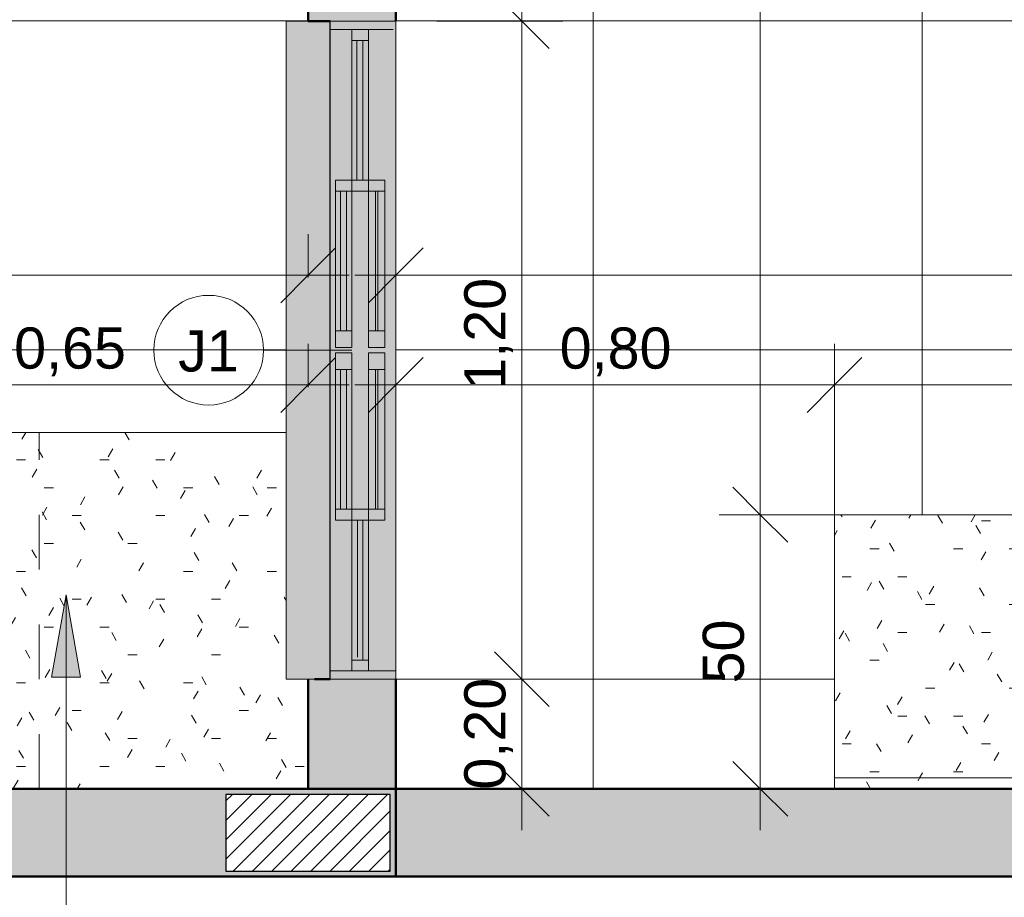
# Model space of a CAD drawing. Header units: metres. Extents: x -10.5 to 2.8, y -19.6 to -9.5.
# Tile 9 of 39: x -6.7 to -4.9, y -18.3 to -16.7. Entities that reach past the tile are written whole.
import ezdxf

# ---------------------------------------------------------------- set-up
doc = ezdxf.new("R2010")
doc.units = ezdxf.units.M
doc.linetypes.add('Projeção', pattern=[0.003969, 0.002381, -0.001587])
for name, color, linetype, lineweight in [('A-ANNO-DIMS', 7, 'Continuous', 9), ('A-ANNO-DIMS-50', 7, 'Continuous', 9), ('A-DETL-GENF', 7, 'Continuous', 5), ('A-FLOR-OVHD', 7, 'Projeção', 5), ('A-FLOR-PATT', 7, 'Continuous', 5), ('A-GLAZ', 7, 'Continuous', 5), ('A-GLAZ-IDEN', 7, 'Continuous', 9), ('A-WALL-PATT', 7, 'Continuous', 5), ('G-ANNO-TEXT', 7, 'Continuous', 9), ('I-WALL', 7, 'Continuous', 5), ('Q-CASE', 7, 'Continuous', 5)]:
    doc.layers.add(name, color=color, linetype=linetype, lineweight=lineweight)
doc.layers.add('A-DETL', color=7, linetype='Continuous', lineweight=5, true_color=0x00a600)
doc.styles.add('Arial_1', font='arial.ttf', dxfattribs={"height": 0.075})
doc.dimstyles.new('Com_linha__ref__contínua__-_Cor_Vermelha_Arial_1_5mm', dxfattribs={"dimscale": 0.3048, "dimtxt": 0.076519, "dimasz": 0.328084, "dimexe": 0.246063, "dimexo": 0.246063, "dimgap": 0.024606, "dimtad": 1, "dimrnd": 0.01, "dimzin": 0, "dimdsep": 46, "dimtxsty": 'Arial_1', "dimblk1": 'OBLIQUE', "dimblk2": 'OBLIQUE', "dimsah": 1, "dimcen": 0.09, "dimdle": 0.246063, "dimazin": 0, "dimtfac": 1, "dimtdec": 4, "dimtix": 1, "dimtmove": 0, "dimatfit": 3, "dimfxl": 1, "dimtvp": 1, "dimtolj": 1, "dimtzin": 0, "dimarcsym": 2})
doc.dimstyles.new('Com_linha__ref__contínua__-_Cor_Vermelha_Arial_1_5mm_1', dxfattribs={"dimscale": 0.3048, "dimtxt": 0.076519, "dimasz": 0.328084, "dimexe": 0.246063, "dimexo": 0.246063, "dimgap": 0.024606, "dimtad": 1, "dimrnd": 0.01, "dimzin": 0, "dimdsep": 46, "dimtxsty": 'Arial_1', "dimblk1": 'OBLIQUE', "dimblk2": 'OBLIQUE', "dimsah": 1, "dimcen": 0.09, "dimdle": 0.246063, "dimazin": 0, "dimtfac": 1, "dimtdec": 4, "dimtix": 1, "dimtmove": 2, "dimatfit": 3, "dimfxl": 1, "dimtvp": 1, "dimtolj": 1, "dimtzin": 0, "dimarcsym": 2})
doc.dimstyles.new('Com_linha__ref__contínua__-_Cor_Vermelha_Arial_1_5mm_2', dxfattribs={"dimscale": 0.3048, "dimtxt": 0.076519, "dimasz": 0.328084, "dimexe": 0.246063, "dimexo": 0.246063, "dimgap": 0.024606, "dimtad": 1, "dimdec": 1, "dimlfac": 100, "dimrnd": 0.1, "dimdsep": 46, "dimtxsty": 'Arial_1', "dimblk1": 'OBLIQUE', "dimblk2": 'OBLIQUE', "dimsah": 1, "dimcen": 0.09, "dimdle": 0.246063, "dimazin": 0, "dimtfac": 1, "dimtdec": 4, "dimtix": 1, "dimtmove": 0, "dimatfit": 3, "dimfxl": 1, "dimtvp": 1, "dimtolj": 1, "dimtzin": 0, "dimarcsym": 2})
pattern_1 = [(180, (-5.214, -18.075), (-0.2032, -0.0508), [0.01676, -0.13564, 0.01676, -0.13564, -0.8128]), (180, (-5.214, -18.075), (-0.2032, -0.0508), [-0.3048, 0.01676, -0.28804, 0.01676, -0.13564, -0.3556]), (180, (-5.214, -18.075), (-0.2032, -0.0508), [-0.762, 0.01676, -0.08484, 0.01676, -0.23724]), (300, (-5.29, -18.1), (0.14559409, -0.15057636), [0.01676, -0.13564, 0.01676, -0.13564, -0.8128]), (300, (-5.29, -18.1), (0.14559409, -0.15057636), [-0.3048, 0.01676, -0.28804, 0.01676, -0.13564, -0.3556]), (300, (-5.29, -18.1), (0.14559409, -0.15057636), [-0.762, 0.01676, -0.08484, 0.01676, -0.23724]), (60, (-5.316, -18.202), (0.05760591, 0.20137636), [0.01676, -0.13564, 0.01676, -0.13564, -0.8128]), (60, (-5.316, -18.202), (0.05760591, 0.20137636), [-0.3048, 0.01676, -0.28804, 0.01676, -0.13564, -0.3556]), (60, (-5.316, -18.202), (0.05760591, 0.20137636), [-0.762, 0.01676, -0.08484, 0.01676, -0.23724])]

# ---------------------------------------------------------------- blocks, each defined once
blk = doc.blocks.new('TAMPO DO ABRIGO GLP EM GRANITO CINZA ANDORINHA - TAMPO DO ABRIGO GLP EM GRANITO CINZA ANDORINHA-1861549-NIVEL TERREO')
at = {"layer": 'Q-CASE', "true_color": 0xa7a7a7}
h = blk.add_hatch(dxfattribs=at)
h.set_pattern_fill('FP_4', color=253, style=0, pattern_type=2)
h.set_pattern_definition([(0, (0, 0), (0.2032, 0.0508), [0.01676, -0.13564, 0.01676, -0.13564, -0.8128]), (0, (0, 0), (0.2032, 0.0508), [-0.3048, 0.01676, -0.28804, 0.01676, -0.13564, -0.3556]), (0, (0, 0), (0.2032, 0.0508), [-0.762, 0.01676, -0.08484, 0.01676, -0.23724]), (120, (0.0762, 0.0254), (-0.14559409, 0.15057636), [0.01676, -0.13564, 0.01676, -0.13564, -0.8128]), (120, (0.0762, 0.0254), (-0.14559409, 0.15057636), [-0.3048, 0.01676, -0.28804, 0.01676, -0.13564, -0.3556]), (120, (0.0762, 0.0254), (-0.14559409, 0.15057636), [-0.762, 0.01676, -0.08484, 0.01676, -0.23724]), (240, (0.1016, 0.127), (-0.05760591, -0.20137636), [0.01676, -0.13564, 0.01676, -0.13564, -0.8128]), (240, (0.1016, 0.127), (-0.05760591, -0.20137636), [-0.3048, 0.01676, -0.28804, 0.01676, -0.13564, -0.3556]), (240, (0.1016, 0.127), (-0.05760591, -0.20137636), [-0.762, 0.01676, -0.08484, 0.01676, -0.23724])])
h.paths.add_polyline_path([(-6.1736, -18.075), (-6.1736, -17.875), (-6.2136, -17.875), (-6.2136, -17.425), (-6.8237, -17.425), (-6.8237, -18.075), (-6.3557, -18.075)])
at = {"layer": 'Q-CASE'}
blk.add_line((-6.2136, -17.425), (-6.8237, -17.425), dxfattribs=at)
blk = doc.blocks.new('Tampo de Bancada com Cuba - Granilite 50cm-2469722-NIVEL TERREO')
at = {"layer": 'Q-CASE', "true_color": 0xa7a7a7}
h = blk.add_hatch(dxfattribs=at)
h.set_pattern_fill('FP_5', color=253, style=0, pattern_type=2)
h.set_pattern_definition(pattern_1)
h.paths.add_polyline_path([(-0.9476, 0), (-1.2005, 0), (-1.2005, -0.02), (-0.0005, -0.02), (-0.0005, 0), (-0.8256, 0)])
h = blk.add_hatch(dxfattribs=at)
h.set_pattern_fill('FP_5', color=253, style=0, pattern_type=2)
h.set_pattern_definition(pattern_1)
h.paths.add_polyline_path([(-0.6099, -0.02), (-1.2005, -0.02), (-1.2005, -0.5), (-0.0005, -0.5), (-0.0005, -0.02), (-0.6037, -0.02)])
h.paths.add_polyline_path([(-0.5972, -0.0302), (-0.5901, -0.0323), (-0.5854, -0.035), (-0.5808, -0.0396), (-0.5775, -0.0451), (-0.5757, -0.0513), (-0.5756, -0.0577), (-0.5771, -0.064), (-0.5802, -0.0697), (-0.5847, -0.0744), (-0.5901, -0.0778), (-0.5901, -0.12), (-0.4113, -0.12), (-0.3981, -0.1217), (-0.3859, -0.1268), (-0.3753, -0.1349), (-0.3673, -0.1454), (-0.3622, -0.1577), (-0.3605, -0.1708), (-0.3605, -0.3792), (-0.3622, -0.3923), (-0.3673, -0.4046), (-0.3753, -0.4151), (-0.3859, -0.4232), (-0.3981, -0.4283), (-0.4113, -0.43), (-0.7909, -0.4298), (-0.8028, -0.4283), (-0.8151, -0.4232), (-0.8256, -0.4151), (-0.8337, -0.4046), (-0.8388, -0.3917), (-0.8405, -0.3792), (-0.8405, -0.1708), (-0.8387, -0.1577), (-0.8337, -0.1454), (-0.8256, -0.1349), (-0.8151, -0.1268), (-0.8028, -0.1217), (-0.7897, -0.12), (-0.6108, -0.12), (-0.6108, -0.0778), (-0.6163, -0.0744), (-0.6207, -0.0697), (-0.6238, -0.064), (-0.6253, -0.0577), (-0.6252, -0.0513), (-0.6234, -0.0451), (-0.6201, -0.0396), (-0.6155, -0.035), (-0.6099, -0.0319), (-0.6037, -0.0302)])
h = blk.add_hatch(dxfattribs=at)
h.set_pattern_fill('FP_5', color=253, style=0, pattern_type=2)
h.set_pattern_definition(pattern_1)
h.paths.add_polyline_path([(-0.8069, -0.1234), (-0.8091, -0.1239), (-0.8091, -0.1243), (-0.808, -0.1239)])
h.paths.add_polyline_path([(-0.8354, -0.1495), (-0.8366, -0.1514), (-0.8361, -0.1514), (-0.8359, -0.1508)])
h.paths.add_polyline_path([(-0.837, -0.3965), (-0.8366, -0.3986), (-0.8361, -0.3986), (-0.8366, -0.3975)])
h.paths.add_polyline_path([(-0.811, -0.4249), (-0.808, -0.4264), (-0.8091, -0.4257)])
h = blk.add_hatch(dxfattribs=at)
h.set_pattern_fill('FP_5', color=253, style=0, pattern_type=2)
h.set_pattern_definition(pattern_1)
h.paths.add_polyline_path([(-0.5877, -0.1725), (-0.5909, -0.1751), (-0.5947, -0.1768), (-0.594, -0.1767), (-0.5906, -0.175), (-0.5877, -0.1725)])
h.paths.add_polyline_path([(-0.6132, -0.1725), (-0.6132, -0.1725), (-0.6102, -0.1751), (-0.6063, -0.1769), (-0.6066, -0.1767), (-0.6102, -0.175), (-0.6132, -0.1725)])
at = {"layer": 'Q-CASE'}
for p, q in [((-1.2005, -0.02), (-1.2005, 0)), ((-0.0005, 0), (-0.0005, -0.02)), ((-1.2005, -0.02), (-1.2005, -0.5)), ((-1.2005, -0.02), (-0.0005, -0.02)), ((-0.0005, -0.5), (-0.0005, -0.02)), ((-1.2005, -0.5), (-0.0005, -0.5))]:
    blk.add_line(p, q, dxfattribs=at)
for centre, start, end in [((-0.7897, -0.1708), 109.9712, 115.0288), ((-0.4113, -0.1708), 64.9712, 70.0288), ((-0.7897, -0.1708), 154.9712, 160.0288), ((-0.4113, -0.1708), 19.9712, 25.0288), ((-0.7897, -0.3792), 199.9712, 205.0288), ((-0.4113, -0.3792), 334.9712, 340.0288), ((-0.7897, -0.3792), 244.9712, 250.0288), ((-0.4113, -0.3792), 289.9712, 295.0288)]:
    blk.add_arc(centre, 0.0508, start, end, dxfattribs=at)
blk = doc.blocks.new('JANELA DE CORRE_VEL TERREO2')
at = {"layer": 'A-GLAZ', "true_color": 0xfffffe}
h = blk.add_hatch(color=7, dxfattribs=at)
h.paths.add_polyline_path([(0.6, -0.04), (0.6, 0.08), (-0.6, 0.08), (-0.6, -0.04), (0.5288, -0.04)])
h.paths.add_polyline_path([(0.31, 0.03), (0.005, 0.03), (0.005, 0.06), (0.31, 0.06), (0.31, 0.0513)])
h.paths.add_polyline_path([(-0.005, 0.0513), (-0.005, 0.03), (-0.31, 0.03), (-0.31, 0.06), (-0.005, 0.06)])
at = {"layer": 'A-GLAZ', "lineweight": 15}
for p, q in [((-0.6, -0.04), (-0.6, 0.08)), ((-0.585, -0.04), (-0.585, 0.075)), ((0.585, -0.04), (0.585, 0.08)), ((0.6, -0.04), (0.6, 0.08)), ((-0.31, 0.03), (-0.585, 0.03)), ((-0.565, 0), (-0.565, 0.03)), ((-0.31, 0.02), (-0.565, 0.02)), ((-0.31, 0), (-0.31, 0.03)), ((-0.29, 0), (-0.29, 0.03)), ((0.29, 0.03), (0.29, 0)), ((0.31, 0), (0.31, 0.03)), ((0.585, 0.03), (0.31, 0.03)), ((0.31, 0.02), (0.565, 0.02)), ((0.565, 0), (0.565, 0.03)), ((-0.585, 0), (-0.31, 0)), ((-0.565, 0.009), (-0.31, 0.009)), ((-0.005, 0), (-0.31, 0)), ((-0.31, 0), (-0.31, -0.03)), ((-0.29, -0.03), (-0.29, 0)), ((0.31, 0), (0.005, 0)), ((0.005, 0), (0.005, -0.03)), ((0.035, -0.03), (0.035, 0)), ((0.29, -0.03), (0.29, 0)), ((0.56, 0.01), (0.31, 0.01)), ((0.31, 0), (0.585, 0)), ((0.31, -0.03), (0.31, 0)), ((-0.035, -0.01), (-0.29, -0.01)), ((-0.035, -0.03), (-0.035, 0)), ((-0.005, -0.03), (-0.005, 0)), ((0.29, -0.01), (0.035, -0.01)), ((-0.31, -0.03), (-0.005, -0.03)), ((-0.29, -0.021), (-0.035, -0.021)), ((0.005, -0.03), (0.31, -0.03)), ((0.035, -0.021), (0.29, -0.021))]:
    blk.add_line(p, q, dxfattribs=at)
at = {"layer": 'A-GLAZ'}
for p, q in [((-0.6, 0.08), (0.6, 0.08)), ((-0.6, -0.04), (-0.6, 0.08)), ((0.6, 0.08), (0.6, -0.04))]:
    blk.add_line(p, q, dxfattribs=at)
blk = doc.blocks.new('TAG - Janela - Janela-2098303-NIVEL TERREO')
at = {"layer": 'A-GLAZ-IDEN'}
blk.add_circle((0, 0), 0.002, dxfattribs=at)
blk = doc.blocks.new('DIMBLOCK3-NIVEL TERREO')
at = {"layer": 'A-ANNO-DIMS-50', "color": 242, "true_color": 0xbd2b2e, "transparency": 16777216}
for p, q in [((-6.8237, -17.3384), (-6.8237, -17.2634)), ((-6.1736, -17.3384), (-6.1736, -17.2634)), ((-6.8237, -17.3384), (-6.7737, -17.2884)), ((-6.1736, -17.3384), (-6.1236, -17.2884)), ((-6.8237, -17.3384), (-6.8737, -17.3884)), ((-6.8237, -17.3384), (-6.0986, -17.3384)), ((-6.8237, -17.3384), (-6.8237, -17.4953)), ((-6.1736, -17.3384), (-6.2236, -17.3884)), ((-6.1736, -17.3384), (-6.1736, -17.3427))]:
    blk.add_line(p, q, dxfattribs=at)
at = {"layer": 'A-ANNO-DIMS-50', "color": 0, "transparency": 16777216, "insert": (-6.7096, -17.2336), "char_height": 0.075, "width": 0.242979, "attachment_point": 1, "line_spacing_factor": 0.941778, "style": 'Arial_1'}
blk.add_mtext('0,65', dxfattribs=at)
blk = doc.blocks.new('_Oblique')
at = {"color": 0, "linetype": 'ByBlock', "lineweight": -2}
blk.add_line((-0.5, -0.5), (0.5, 0.5), dxfattribs=at)
blk = doc.blocks.new('DIMBLOCK4-NIVEL TERREO')
at = {"layer": 'A-ANNO-DIMS-50', "color": 242, "true_color": 0xbd2b2e, "transparency": 16777216}
for p, q in [((-5.2136, -17.3384), (-5.2136, -17.2634)), ((-4.0136, -17.3384), (-4.0136, -17.2634)), ((-5.2136, -17.3384), (-5.1636, -17.2884)), ((-4.0136, -17.3384), (-3.9636, -17.2884)), ((-5.2886, -17.3384), (-4.0136, -17.3384)), ((-5.2136, -17.3384), (-5.2636, -17.3884)), ((-5.2136, -17.3384), (-5.2136, -17.6843)), ((-4.0136, -17.3384), (-4.0636, -17.3884)), ((-4.0136, -17.3384), (-4.0136, -17.6843))]:
    blk.add_line(p, q, dxfattribs=at)
at = {"layer": 'A-ANNO-DIMS-50', "color": 0, "transparency": 16777216, "insert": (-4.7148, -17.2336), "char_height": 0.075, "width": 0.242979, "attachment_point": 1, "line_spacing_factor": 0.941778, "style": 'Arial_1'}
blk.add_mtext('1,20', dxfattribs=at)
blk = doc.blocks.new('DIMBLOCK19-NIVEL TERREO')
at = {"layer": 'A-ANNO-DIMS-50', "color": 242, "true_color": 0xbd2b2e, "transparency": 16777216}
for p, q in [((-5.7839, -16.425), (-5.8339, -16.375)), ((-5.7839, -16.425), (-6.0161, -16.425)), ((-5.7839, -16.425), (-5.7839, -16.675)), ((-5.7839, -16.425), (-5.7339, -16.475)), ((-5.7839, -16.425), (-5.7089, -16.425)), ((-5.7839, -16.675), (-5.8339, -16.625)), ((-5.7839, -16.675), (-5.9386, -16.675)), ((-5.7839, -16.675), (-5.7339, -16.725)), ((-5.7839, -16.675), (-5.7089, -16.675))]:
    blk.add_line(p, q, dxfattribs=at)
at = {"layer": 'A-ANNO-DIMS-50', "color": 0, "transparency": 16777216, "insert": (-5.8888, -16.6513), "char_height": 0.075, "width": 0.242979, "attachment_point": 1, "rotation": 90, "line_spacing_factor": 0.941778, "style": 'Arial_1'}
blk.add_mtext('0,25', dxfattribs=at)
blk = doc.blocks.new('DIMBLOCK20-NIVEL TERREO')
at = {"layer": 'A-ANNO-DIMS-50', "color": 242, "true_color": 0xbd2b2e, "transparency": 16777216}
for p, q in [((-5.7839, -16.675), (-5.8339, -16.625)), ((-5.7839, -16.675), (-5.9386, -16.675)), ((-5.7839, -16.675), (-5.7839, -17.875)), ((-5.7839, -16.675), (-5.7339, -16.725)), ((-5.7839, -16.675), (-5.7089, -16.675)), ((-5.7839, -17.875), (-5.8339, -17.825)), ((-5.7839, -17.875), (-5.9386, -17.875)), ((-5.7839, -17.875), (-5.7339, -17.925)), ((-5.7839, -17.875), (-5.7089, -17.875))]:
    blk.add_line(p, q, dxfattribs=at)
at = {"layer": 'A-ANNO-DIMS-50', "color": 0, "transparency": 16777216, "insert": (-5.8888, -17.347), "char_height": 0.075, "width": 0.242979, "attachment_point": 1, "rotation": 90, "line_spacing_factor": 0.941778, "style": 'Arial_1'}
blk.add_mtext('1,20', dxfattribs=at)
blk = doc.blocks.new('DIMBLOCK21-NIVEL TERREO')
at = {"layer": 'A-ANNO-DIMS-50', "color": 242, "true_color": 0xbd2b2e, "transparency": 16777216}
for p, q in [((-5.7839, -17.875), (-5.8339, -17.825)), ((-5.7839, -17.875), (-5.9386, -17.875)), ((-5.7839, -17.875), (-5.7839, -18.15)), ((-5.7839, -17.875), (-5.7339, -17.925)), ((-5.7839, -17.875), (-5.7089, -17.875)), ((-5.7839, -18.075), (-5.8339, -18.025)), ((-5.7839, -18.075), (-5.7882, -18.075)), ((-5.7839, -18.075), (-5.7339, -18.125)), ((-5.7839, -18.075), (-5.7089, -18.075))]:
    blk.add_line(p, q, dxfattribs=at)
at = {"layer": 'A-ANNO-DIMS-50', "color": 0, "transparency": 16777216, "insert": (-5.8888, -18.0763), "char_height": 0.075, "width": 0.242979, "attachment_point": 1, "rotation": 90, "line_spacing_factor": 0.941778, "style": 'Arial_1'}
blk.add_mtext('0,20', dxfattribs=at)
blk = doc.blocks.new('DIMBLOCK41-NIVEL TERREO')
at = {"layer": 'A-ANNO-DIMS-50', "color": 242, "true_color": 0xbd2b2e, "transparency": 16777216}
for p, q in [((-8.3336, -18.4184), (-8.3336, -18.31)), ((0.5064, -18.4184), (0.5064, -18.31)), ((-8.3336, -18.4184), (-8.2836, -18.3684)), ((0.5064, -18.4184), (0.5564, -18.3684)), ((-8.4086, -18.4184), (0.5064, -18.4184)), ((-8.3336, -18.4184), (-8.3836, -18.4684)), ((-8.3336, -18.4184), (-8.3336, -18.4934)), ((0.5064, -18.4184), (0.4564, -18.4684)), ((0.5064, -18.4184), (0.5064, -18.4934))]:
    blk.add_line(p, q, dxfattribs=at)
at = {"layer": 'A-ANNO-DIMS-50', "color": 0, "transparency": 16777216, "insert": (-4.0148, -18.3135), "char_height": 0.075, "width": 0.242979, "attachment_point": 1, "line_spacing_factor": 0.941778, "style": 'Arial_1'}
blk.add_mtext('8,84', dxfattribs=at)
blk = doc.blocks.new('DIMBLOCK51-NIVEL TERREO')
at = {"layer": 'A-ANNO-DIMS-50', "color": 242, "true_color": 0xbd2b2e, "transparency": 16777216}
for p, q in [((-6.0136, -17.3384), (-6.0136, -17.2634)), ((-5.2136, -17.3384), (-5.2136, -17.2634)), ((-6.0136, -17.3384), (-5.9636, -17.2884)), ((-5.2136, -17.3384), (-5.1636, -17.2884)), ((-6.0886, -17.3384), (-5.1386, -17.3384)), ((-6.0136, -17.3384), (-6.0636, -17.3884)), ((-6.0136, -17.3384), (-6.0136, -17.3427)), ((-5.2136, -17.3384), (-5.2636, -17.3884)), ((-5.2136, -17.3384), (-5.2136, -17.5))]:
    blk.add_line(p, q, dxfattribs=at)
at = {"layer": 'A-ANNO-DIMS-50', "color": 0, "transparency": 16777216, "insert": (-5.7148, -17.2336), "char_height": 0.075, "width": 0.242979, "attachment_point": 1, "line_spacing_factor": 0.941778, "style": 'Arial_1'}
blk.add_mtext('0,80', dxfattribs=at)
blk = doc.blocks.new('DIMBLOCK64-NIVEL TERREO')
at = {"layer": 'A-ANNO-DIMS-50', "color": 242, "true_color": 0xbd2b2e, "transparency": 16777216}
for p, q in [((-5.349, -17.5), (-5.349, -18.15)), ((-5.349, -17.575), (-5.399, -17.525)), ((-5.349, -17.575), (-5.424, -17.575)), ((-5.349, -17.575), (-5.299, -17.625)), ((-5.349, -17.575), (-5.2886, -17.575)), ((-5.349, -18.075), (-5.399, -18.025)), ((-5.349, -18.075), (-5.424, -18.075)), ((-5.349, -18.075), (-5.299, -18.125)), ((-5.349, -18.075), (-5.2886, -18.075))]:
    blk.add_line(p, q, dxfattribs=at)
at = {"layer": 'A-ANNO-DIMS-50', "color": 0, "transparency": 16777216, "insert": (-5.4539, -17.8827), "char_height": 0.075, "width": 0.138441, "attachment_point": 1, "rotation": 90, "line_spacing_factor": 0.941778, "style": 'Arial_1'}
blk.add_mtext('50', dxfattribs=at)
blk = doc.blocks.new('DIMBLOCK66-NIVEL TERREO')
at = {"layer": 'A-ANNO-DIMS-50', "color": 242, "true_color": 0xbd2b2e, "transparency": 16777216}
for p, q in [((-5.349, -15.4), (-5.349, -17.65)), ((-5.349, -15.475), (-5.399, -15.425)), ((-5.349, -15.475), (-5.3533, -15.475)), ((-5.349, -15.475), (-5.299, -15.525)), ((-5.349, -15.475), (-5.274, -15.475)), ((-5.349, -17.575), (-5.399, -17.525)), ((-5.349, -17.575), (-5.424, -17.575)), ((-5.349, -17.575), (-5.299, -17.625)), ((-5.349, -17.575), (-5.1705, -17.575))]:
    blk.add_line(p, q, dxfattribs=at)
at = {"layer": 'A-ANNO-DIMS-50', "color": 0, "transparency": 16777216, "insert": (-5.4539, -16.6116), "char_height": 0.075, "width": 0.207662, "attachment_point": 1, "rotation": 90, "line_spacing_factor": 0.941778, "style": 'Arial_1'}
blk.add_mtext('210', dxfattribs=at)
blk = doc.blocks.new('DIMBLOCK72-NIVEL TERREO')
at = {"layer": 'A-ANNO-DIMS-50', "color": 242, "true_color": 0xbd2b2e, "transparency": 16777216}
for p, q in [((-8.1736, -17.1384), (-8.1736, -17.0634)), ((-6.1736, -17.1384), (-6.1736, -17.0634)), ((-8.1736, -17.1384), (-8.1236, -17.0884)), ((-6.1736, -17.1384), (-6.1236, -17.0884)), ((-8.2486, -17.1384), (-6.0986, -17.1384)), ((-8.1736, -17.1384), (-8.2236, -17.1884)), ((-8.1736, -17.1384), (-8.1736, -17.2946)), ((-6.1736, -17.1384), (-6.2236, -17.1884)), ((-6.1736, -17.1384), (-6.1736, -17.1427))]:
    blk.add_line(p, q, dxfattribs=at)
at = {"layer": 'A-ANNO-DIMS-50', "color": 0, "transparency": 16777216, "insert": (-7.2601, -17.0336), "char_height": 0.075, "width": 0.207662, "attachment_point": 1, "line_spacing_factor": 0.941778, "style": 'Arial_1'}
blk.add_mtext('200', dxfattribs=at)
blk = doc.blocks.new('DIMBLOCK77-NIVEL TERREO')
at = {"layer": 'A-ANNO-DIMS-50', "color": 242, "true_color": 0xbd2b2e, "transparency": 16777216}
for p, q in [((-6.0136, -17.1384), (-6.0136, -17.0634)), ((-3.2137, -17.1384), (-3.2137, -17.0634)), ((-6.0136, -17.1384), (-5.9636, -17.0884)), ((-3.2137, -17.1384), (-3.1637, -17.0884)), ((-6.0886, -17.1384), (-3.1387, -17.1384)), ((-6.0136, -17.1384), (-6.0636, -17.1884)), ((-6.0136, -17.1384), (-6.0136, -17.1427)), ((-3.2137, -17.1384), (-3.2637, -17.1884)), ((-3.2137, -17.1384), (-3.2137, -17.2))]:
    blk.add_line(p, q, dxfattribs=at)
at = {"layer": 'A-ANNO-DIMS-50', "color": 0, "transparency": 16777216, "insert": (-4.7149, -17.0336), "char_height": 0.075, "width": 0.242979, "attachment_point": 1, "line_spacing_factor": 0.941778, "style": 'Arial_1'}
blk.add_mtext('2,80', dxfattribs=at)

msp = doc.modelspace()

# ---------------------------------------------------------------- hatches: boundary and pattern name
at = {"layer": 'A-DETL-GENF', "true_color": 0x464646}
h = msp.add_hatch(dxfattribs=at)
h.set_pattern_fill('FP_11', color=49, style=0, pattern_type=2)
h.set_pattern_definition([(45, (0, 0), (-0.01767767, 0.01767767), [])])
h.paths.add_polyline_path([(-6.1486, -18.225), (-6.0237, -18.225), (-6.0237, -18.085), (-6.3237, -18.085), (-6.3237, -18.225)])
h.paths.add_polyline_path([(-8.3236, -18.225), (-8.0236, -18.225), (-8.0236, -18.085), (-8.3236, -18.085)])
h.paths.add_polyline_path([(-3.2137, -18.225), (-3.0637, -18.225), (-3.0637, -18.085), (-3.3637, -18.085), (-3.3637, -18.225)])
h.paths.add_polyline_path([(0.1964, -18.225), (0.4964, -18.225), (0.4964, -18.085), (0.1964, -18.085)])
h.paths.add_polyline_path([(0.3564, -15.625), (0.4964, -15.625), (0.4964, -15.325), (0.3564, -15.325), (0.3564, -15.5554)])
h.paths.add_polyline_path([(-3.3737, -15.465), (-3.0737, -15.465), (-3.0737, -15.325), (-3.3737, -15.325)])
h.paths.add_polyline_path([(-0.6736, -15.465), (-0.6736, -15.325), (-0.9736, -15.325), (-0.9736, -15.465), (-0.7386, -15.465)])
h.paths.add_polyline_path([(-5.1436, -15.465), (-4.9937, -15.4649), (-4.9937, -15.325), (-5.2937, -15.325), (-5.2937, -15.465)])
h.paths.add_polyline_path([(-6.1737, -15.465), (-6.0237, -15.4649), (-6.0237, -15.325), (-6.3237, -15.325), (-6.3237, -15.465), (-6.2593, -15.465)])
h.paths.add_polyline_path([(-8.0236, -15.465), (-8.0236, -15.325), (-8.3236, -15.325), (-8.3236, -15.465), (-8.1736, -15.465)])
h.paths.add_polyline_path([(0.4664, -14.515), (0.4964, -14.515), (0.4964, -14.215), (0.3564, -14.215), (0.3564, -14.515), (0.3864, -14.515)])
h.paths.add_polyline_path([(-3.3737, -14.2649), (-3.2337, -14.2649), (-3.2337, -13.9649), (-3.3737, -13.9649), (-3.3737, -14.148)])
h.paths.add_polyline_path([(-5.0636, -14.2649), (-4.9937, -14.2649), (-4.9937, -13.9649), (-5.1337, -13.9649), (-5.1337, -14.2649), (-5.1136, -14.2649)])
h.paths.add_polyline_path([(-0.8136, -11.545), (-0.6736, -11.545), (-0.6736, -11.245), (-0.8136, -11.245), (-0.8136, -11.385)])
h.paths.add_polyline_path([(-3.3737, -11.545), (-3.2337, -11.545), (-3.2337, -11.245), (-3.3737, -11.245), (-3.3737, -11.5402)])
h.paths.add_polyline_path([(-7.5156, -11.385), (-7.3937, -11.385), (-7.3937, -11.245), (-7.6937, -11.245), (-7.6936, -11.385), (-7.5437, -11.385)])
h.paths.add_polyline_path([(-4.9886, -11.3849), (-4.8337, -11.3849), (-4.8337, -11.2449), (-5.1337, -11.245), (-5.1337, -11.3849), (-5.0636, -11.3849)])
at = {"layer": 'A-DETL-GENF', "true_color": 0xc0c0c0}
msp.add_hatch(color=9, dxfattribs=at).paths.add_polyline_path([(-6.1622, -17.875), (-6.1336, -17.875), (-6.1336, -16.675), (-6.2136, -16.675), (-6.2136, -17.875), (-6.1736, -17.875)])
at = {"layer": 'A-DETL-GENF', "true_color": 0xffffff}
for points in [[(-6.0506, -16.985), (-6.0336, -16.985), (-6.0336, -16.965), (-6.0636, -16.965), (-6.0636, -16.985)], [(-6.0336, -17.27), (-6.0336, -17.24), (-6.0636, -17.24), (-6.0636, -17.27), (-6.0423, -17.27)], [(-6.0506, -17.31), (-6.0336, -17.31), (-6.0336, -17.28), (-6.0636, -17.28), (-6.0636, -17.31)], [(-6.0506, -17.585), (-6.0336, -17.585), (-6.0336, -17.565), (-6.0636, -17.565), (-6.0636, -17.585)]]:
    msp.add_hatch(color=7, dxfattribs=at).paths.add_polyline_path(points)
h = msp.add_hatch(color=7, dxfattribs=at)
h.paths.add_polyline_path([(-6.0506, -17.24), (-6.0506, -16.985), (-6.0636, -16.985), (-6.0636, -17.24)])
h.paths.add_polyline_path([(-6.0466, -17.24), (-6.0336, -17.24), (-6.0336, -16.985), (-6.0466, -16.985), (-6.0466, -17.1614)])
at = {"layer": 'A-DETL-GENF', "true_color": 0xe1ffff}
for points in [[(-6.0506, -17.24), (-6.0466, -17.24), (-6.0466, -16.985), (-6.0506, -16.985), (-6.0506, -17.1614)], [(-6.0506, -17.565), (-6.0466, -17.565), (-6.0466, -17.31), (-6.0506, -17.31), (-6.0506, -17.4826)]]:
    msp.add_hatch(color=7, dxfattribs=at).paths.add_polyline_path(points)
at = {"layer": 'A-DETL-GENF', "true_color": 0xffffff}
h = msp.add_hatch(color=7, dxfattribs=at)
h.paths.add_polyline_path([(-6.0506, -17.565), (-6.0506, -17.31), (-6.0636, -17.31), (-6.0636, -17.565)])
h.paths.add_polyline_path([(-6.0466, -17.565), (-6.0336, -17.565), (-6.0336, -17.31), (-6.0466, -17.31), (-6.0466, -17.4826)])
at = {"layer": 'A-FLOR-PATT', "true_color": 0x787878}
h = msp.add_hatch(dxfattribs=at)
h.set_pattern_fill('FP_7', color=8, style=0, pattern_type=2)
h.set_pattern_definition([(0, (-2.654, -16.075), (0, 0.6), []), (90, (-2.654, -16.075), (-0.6, 4e-17), [])])
h.paths.add_polyline_path([(-3.9382, -18.075), (-3.2137, -18.075), (-3.2137, -17.275), (-3.2337, -17.275), (-3.2337, -16.405), (-2.8637, -16.405), (-2.8637, -18.075), (0.3464, -18.075), (0.3464, -15.475), (-3.3837, -15.475), (-3.3834, -15.235), (-3.2629, -15.235), (-3.2629, -15.255), (-3.2237, -15.255), (-3.2237, -15.315), (-0.8236, -15.315), (-0.8256, -15.313), (-0.8256, -11.397), (-3.2217, -11.397), (-3.2217, -14.365), (-3.2237, -14.365), (-3.2237, -14.375), (-3.2537, -14.375), (-3.2537, -14.395), (-3.3837, -14.395), (-3.3837, -14.275), (-4.9836, -14.275), (-4.9836, -14.395), (-5.1136, -14.395), (-5.1136, -14.375), (-5.1436, -14.375), (-5.1436, -11.395), (-7.5437, -11.395), (-7.5437, -15.315), (-5.1436, -15.315), (-5.1436, -15.255), (-5.1043, -15.255), (-5.1043, -15.235), (-4.9836, -15.235), (-4.9836, -15.475), (-6.0136, -15.475), (-6.0136, -18.075), (-5.2136, -18.075), (-5.2136, -17.575), (-4.0136, -17.575), (-4.0136, -18.075), (-3.9582, -18.075)])
h.paths.add_polyline_path([(-4.6136, -17.7955), (-4.6084, -17.7948), (-4.6036, -17.7928), (-4.5985, -17.7885), (-4.5963, -17.7855), (-4.5943, -17.7807), (-4.5936, -17.7755), (-4.5943, -17.7703), (-4.5963, -17.7655), (-4.5994, -17.7614), (-4.6036, -17.7582), (-4.6084, -17.7562), (-4.6136, -17.7555), (-4.6188, -17.7562), (-4.6236, -17.7582), (-4.6277, -17.7614), (-4.6309, -17.7655), (-4.6329, -17.7703), (-4.6336, -17.7755), (-4.6321, -17.7826), (-4.6309, -17.7855), (-4.6263, -17.7907), (-4.6233, -17.7929), (-4.6188, -17.7948), (-4.6158, -17.7952)])
h.paths.add_polyline_path([(-2.5041, -15.2918), (-2.5464, -15.2845), (-2.5396, -15.265), (-2.5041, -15.271), (-2.4727, -15.271), (-2.4396, -15.265), (-2.4396, -15.2439), (-2.4496, -15.2439), (-2.4496, -15.2339), (-3.254, -15.2339), (-3.254, -15.1939), (-2.4494, -15.1939), (-2.4494, -15.1839), (-2.4394, -15.1839), (-2.4394, -15.1639), (-2.4726, -15.158), (-2.5062, -15.158), (-2.5394, -15.1639), (-2.5462, -15.1445), (-2.504, -15.1372), (-2.4611, -15.1386), (-2.4194, -15.1486), (-2.4194, -15.1839), (-2.4094, -15.1839), (-2.4094, -15.1939), (-2.3696, -15.1939), (-2.3696, -15.2339), (-2.4096, -15.2339), (-2.4096, -15.2439), (-2.4196, -15.2439), (-2.4196, -15.2803), (-2.4612, -15.2904), (-2.4727, -15.2908)])
h.paths.add_polyline_path([(-5.8632, -15.2918), (-5.906, -15.2904), (-5.9477, -15.2803), (-5.9477, -15.2439), (-5.9577, -15.2439), (-5.9577, -15.2339), (-5.9977, -15.2339), (-5.9977, -15.1939), (-5.9579, -15.1939), (-5.9579, -15.1839), (-5.9479, -15.1839), (-5.9479, -15.1486), (-5.9062, -15.1386), (-5.861, -15.1376), (-5.8211, -15.1445), (-5.8279, -15.1639), (-5.8633, -15.158), (-5.8947, -15.158), (-5.9279, -15.1639), (-5.9279, -15.1839), (-5.9179, -15.1839), (-5.9179, -15.1939), (-5.1133, -15.1939), (-5.1133, -15.2339), (-5.9177, -15.2339), (-5.9177, -15.2439), (-5.9277, -15.2439), (-5.9277, -15.265), (-5.8946, -15.271), (-5.8609, -15.271), (-5.8277, -15.265), (-5.8209, -15.2845), (-5.8609, -15.2914)])
h = msp.add_hatch(dxfattribs=at)
h.set_pattern_fill('FP_1', color=8, style=0, pattern_type=2)
h.set_pattern_definition([(0, (-2.574, -15.475), (0, 0.6), []), (90, (-2.574, -15.475), (-0.6, 4e-17), [])])
h.paths.add_polyline_path([(-8.1736, -18.075), (-7.6486, -18.075), (-7.6486, -18.065), (-7.6339, -18.065), (-7.6339, -18.0023), (-7.6382, -17.9978), (-7.6402, -17.9934), (-7.6406, -17.9898), (-7.6402, -17.9578), (-7.6382, -17.9533), (-7.6349, -17.9496), (-7.6306, -17.947), (-7.6256, -17.9457), (-7.6204, -17.9459), (-7.6155, -17.9475), (-7.6113, -17.9504), (-7.6084, -17.9544), (-7.6074, -17.9566), (-7.6066, -17.9614), (-7.6066, -17.9898), (-7.6074, -17.9946), (-7.6097, -17.9989), (-7.6133, -18.0024), (-7.6133, -18.065), (-7.5986, -18.065), (-7.5986, -18.075), (-7.4286, -18.075), (-7.4286, -17.7504), (-7.4269, -17.7059), (-7.4224, -17.6616), (-7.4172, -17.6426), (-7.4074, -17.6255), (-7.3935, -17.6115), (-7.3744, -17.5999), (-7.3533, -17.5928), (-7.2413, -17.5795), (-7.1286, -17.575), (-7.0159, -17.5795), (-6.9039, -17.5928), (-6.8828, -17.5999), (-6.8637, -17.6115), (-6.8498, -17.6255), (-6.84, -17.6426), (-6.8348, -17.6616), (-6.8302, -17.7059), (-6.8286, -17.7504), (-6.8286, -18.075), (-6.8237, -18.075), (-6.8237, -17.425), (-6.2136, -17.425), (-6.2136, -16.675), (-6.1736, -16.675), (-6.1737, -15.475), (-8.1736, -15.475), (-8.1736, -15.525), (-8.3336, -15.525), (-8.3336, -17.275), (-8.1736, -17.275), (-8.1736, -17.8038)])
at = {"layer": 'A-WALL-PATT', "true_color": 0x808080}
h = msp.add_hatch(color=8, dxfattribs=at)
h.paths.add_polyline_path([(-6.0136, -18.075), (-6.0136, -17.875), (-6.1736, -17.875), (-6.1736, -18.075)])
h.paths.add_polyline_path([(-6.1336, -16.675), (-6.0136, -16.675), (-6.0136, -16.425), (-6.1736, -16.425), (-6.1736, -16.675), (-6.1622, -16.675)])
h = msp.add_hatch(color=8, dxfattribs=at)
h.paths.add_polyline_path([(-6.3237, -18.235), (-6.0136, -18.235), (-6.0136, -18.075), (-8.3336, -18.075), (-8.3336, -18.235), (-6.3557, -18.235)])
h.paths.add_polyline_path([(-6.0237, -18.225), (-6.3237, -18.225), (-6.3237, -18.085), (-6.0237, -18.085)])
h.paths.add_polyline_path([(-8.027, -18.225), (-8.3236, -18.225), (-8.3236, -18.085), (-8.0236, -18.085), (-8.0236, -18.225)])
msp.add_hatch(color=8, dxfattribs=at).paths.add_polyline_path([(-4.2665, -18.235), (-3.2137, -18.235), (-3.2137, -18.225), (-3.3637, -18.225), (-3.3637, -18.085), (-3.2137, -18.085), (-3.2137, -18.075), (-6.0136, -18.075), (-6.0136, -18.235), (-4.6843, -18.235)])
at = {"layer": 'G-ANNO-TEXT'}
msp.add_hatch(color=256, dxfattribs=at).paths.add_polyline_path([(-6.615, -17.721), (-6.6415, -17.871), (-6.5886, -17.871)])

# ---------------------------------------------------------------- linework, layer by layer
at = {"layer": 'A-DETL', "color": 7}
for p, q in [((-6.1736, -16.675), (-6.2136, -16.675)), ((-6.2136, -16.675), (-6.2136, -17.875)), ((-6.0506, -16.985), (-6.0506, -17.24)), ((-6.0466, -17.24), (-6.0466, -16.985)), ((-6.0506, -17.31), (-6.0506, -17.565)), ((-6.0466, -17.565), (-6.0466, -17.31)), ((-6.2136, -17.875), (-6.1622, -17.875))]:
    msp.add_line(p, q, dxfattribs=at)
at = {"layer": 'A-DETL', "color": 7, "lineweight": 50}
for p, q in [((-6.1336, -16.675), (-6.1736, -16.675)), ((-6.1622, -17.875), (-6.1336, -17.875))]:
    msp.add_line(p, q, dxfattribs=at)
at = {"layer": 'A-DETL', "color": 7, "lineweight": 25}
for p, q in [((-6.1336, -17.875), (-6.1336, -16.675)), ((-6.0237, -18.085), (-6.3237, -18.085)), ((-6.3237, -18.085), (-6.3237, -18.225)), ((-6.0237, -18.225), (-6.0237, -18.085)), ((-6.3237, -18.225), (-6.0237, -18.225))]:
    msp.add_line(p, q, dxfattribs=at)
at = {"layer": 'A-DETL', "color": 7, "lineweight": 15}
for p, q in [((-6.0636, -16.965), (-6.0636, -16.985)), ((-6.0336, -16.965), (-6.0636, -16.965)), ((-6.0336, -16.985), (-6.0336, -16.965)), ((-6.0636, -16.985), (-6.0636, -17.24)), ((-6.0506, -16.985), (-6.0636, -16.985)), ((-6.0466, -16.985), (-6.0506, -16.985)), ((-6.0336, -16.985), (-6.0466, -16.985)), ((-6.0336, -17.24), (-6.0336, -16.985)), ((-6.0636, -17.24), (-6.0636, -17.27)), ((-6.0506, -17.24), (-6.0636, -17.24)), ((-6.0506, -17.24), (-6.0466, -17.24)), ((-6.0336, -17.24), (-6.0466, -17.24)), ((-6.0336, -17.27), (-6.0336, -17.24)), ((-6.0636, -17.27), (-6.0336, -17.27)), ((-6.0336, -17.28), (-6.0636, -17.28)), ((-6.0636, -17.28), (-6.0636, -17.31)), ((-6.0336, -17.31), (-6.0336, -17.28)), ((-6.0636, -17.31), (-6.0636, -17.565)), ((-6.0636, -17.31), (-6.0506, -17.31)), ((-6.0466, -17.31), (-6.0506, -17.31)), ((-6.0466, -17.31), (-6.0336, -17.31)), ((-6.0336, -17.565), (-6.0336, -17.31)), ((-6.0636, -17.565), (-6.0636, -17.585)), ((-6.0636, -17.565), (-6.0506, -17.565)), ((-6.0506, -17.565), (-6.0466, -17.565)), ((-6.0466, -17.565), (-6.0336, -17.565)), ((-6.0336, -17.585), (-6.0336, -17.565)), ((-6.0636, -17.585), (-6.0336, -17.585))]:
    msp.add_line(p, q, dxfattribs=at)
at = {"layer": 'A-FLOR-OVHD'}
msp.add_line((-6.6637, -18.075), (-6.6637, -17.425), dxfattribs=at)
at = {"layer": 'A-GLAZ-IDEN'}
msp.add_line((-6.0936, -17.275), (-6.2549, -17.275), dxfattribs=at)
at = {"layer": 'G-ANNO-TEXT'}
for p, q in [((-6.615, -17.721), (-6.6415, -17.871)), ((-6.5886, -17.871), (-6.615, -17.721)), ((-6.615, -17.721), (-6.615, -19.5925)), ((-6.6415, -17.871), (-6.5886, -17.871))]:
    msp.add_line(p, q, dxfattribs=at)
at = {"layer": 'I-WALL', "lineweight": 50}
for p, q in [((-6.1736, -16.425), (-6.1736, -16.675)), ((-6.0136, -16.675), (-6.0136, -16.425)), ((-6.1736, -17.875), (-6.1736, -18.075)), ((-6.0136, -18.235), (-6.0136, -17.875)), ((0.3464, -18.075), (-8.1736, -18.075)), ((-8.3336, -18.235), (0.5064, -18.235))]:
    msp.add_line(p, q, dxfattribs=at)

# ---------------------------------------------------------------- block references
at = {"layer": 'A-GLAZ', "rotation": 269.9999999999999}
msp.add_blockref('JANELA DE CORRE_VEL TERREO2', (-6.0936, -17.275), dxfattribs=at)
at = {"layer": 'A-GLAZ-IDEN', "xscale": 49.99999999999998, "yscale": 49.99999999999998, "zscale": 49.99999999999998}
msp.add_blockref('TAG - Janela - Janela-2098303-NIVEL TERREO', (-6.3549, -17.275), dxfattribs=at)
at = {"layer": 'Q-CASE'}
msp.add_blockref('TAMPO DO ABRIGO GLP EM GRANITO CINZA ANDORINHA - TAMPO DO ABRIGO GLP EM GRANITO CINZA ANDORINHA-1861549-NIVEL TERREO', (0, 0), dxfattribs=at)
at = {"layer": 'Q-CASE', "rotation": 180}
msp.add_blockref('Tampo de Bancada com Cuba - Granilite 50cm-2469722-NIVEL TERREO', (-5.2141, -18.075), dxfattribs=at)

# ---------------------------------------------------------------- texts
at = {"layer": 'A-GLAZ-IDEN', "insert": (-6.4105, -17.2388), "char_height": 0.075, "width": 0.136287, "attachment_point": 1, "style": 'Arial_1'}
msp.add_mtext('J1', dxfattribs=at)

# ---------------------------------------------------------------- dimensions: what is measured, and where the dimension line sits
at = {"layer": 'A-ANNO-DIMS', "color": 242, "true_color": 0xbd2b2e}
for base, p1, p2, dimstyle, override, picture, middle in [((-5.349, -17.575), (-5.2783, -15.475), (-5.0955, -17.575), 'Com_linha__ref__contínua__-_Cor_Vermelha_Arial_1_5mm_2', {"dimpost": '<>', "dimfxl": 2.107938}, 'DIMBLOCK66-NIVEL TERREO', (-5.3948, -16.525)), ((-5.7839, -16.675), (-5.9411, -16.425), (-6.0136, -16.675), 'Com_linha__ref__contínua__-_Cor_Vermelha_Arial_1_5mm', {"dimpost": '<>', "dimfxl": 0.260303}, 'DIMBLOCK19-NIVEL TERREO', (-5.8297, -16.55)), ((-5.349, -18.075), (-5.2136, -17.575), (-5.2136, -18.075), 'Com_linha__ref__contínua__-_Cor_Vermelha_Arial_1_5mm_2', {"dimpost": '<>', "dimfxl": 0.5}, 'DIMBLOCK64-NIVEL TERREO', (-5.3948, -17.825)), ((-5.7839, -18.075), (-6.0136, -17.875), (-5.7132, -18.075), 'Com_linha__ref__contínua__-_Cor_Vermelha_Arial_1_5mm', {"dimpost": '<>', "dimfxl": 0.360899}, 'DIMBLOCK21-NIVEL TERREO', (-5.8297, -17.975))]:
    dim = msp.add_linear_dim(base=base, p1=p1, p2=p2, angle=90, dimstyle=dimstyle, override=override, dxfattribs=at)
    dim.commit()
    dim.dimension.update_dxf_attribs({"geometry": picture, "text_midpoint": middle})
dim = msp.add_linear_dim(base=(-5.7839, -17.875), p1=(-6.0136, -16.675), p2=(-6.0136, -17.875), angle=90, dimstyle='Com_linha__ref__contínua__-_Cor_Vermelha_Arial_1_5mm_1', override={"dimpost": '<>', "dimfxl": 1.2}, dxfattribs=at)
dim.commit()
dim.dimension.update_dxf_attribs({"geometry": 'DIMBLOCK20-NIVEL TERREO', "text_midpoint": (-5.8388, -17.2255), "dimtype": 160, "text_rotation": 90})
for base, p1, p2, dimstyle, override, picture, middle in [((-6.1736, -17.1384), (-8.1736, -17.2196), (-6.1736, -17.0677), 'Com_linha__ref__contínua__-_Cor_Vermelha_Arial_1_5mm_2', {"dimpost": '<>', "dimfxl": 2.005758}, 'DIMBLOCK72-NIVEL TERREO', (-7.1736, -17.0926)), ((-3.2137, -17.1384), (-6.0136, -17.0677), (-3.2137, -17.275), 'Com_linha__ref__contínua__-_Cor_Vermelha_Arial_1_5mm', {"dimpost": '<>', "dimfxl": 2.807564}, 'DIMBLOCK77-NIVEL TERREO', (-4.6136, -17.0926)), ((-5.2136, -17.3384), (-6.0136, -17.2677), (-5.2136, -17.575), 'Com_linha__ref__contínua__-_Cor_Vermelha_Arial_1_5mm', {"dimpost": '<>', "dimfxl": 0.856995}, 'DIMBLOCK51-NIVEL TERREO', (-5.6136, -17.2926)), ((-4.0136, -17.3384), (-5.2136, -17.7593), (-4.0136, -17.7593), 'Com_linha__ref__contínua__-_Cor_Vermelha_Arial_1_5mm', {"dimpost": '<>', "dimfxl": 1.2}, 'DIMBLOCK4-NIVEL TERREO', (-4.6136, -17.2926)), ((0.5064, -18.4184), (-8.3336, -18.235), (0.5064, -18.235), 'Com_linha__ref__contínua__-_Cor_Vermelha_Arial_1_5mm', {"dimpost": '<>', "dimfxl": 8.84}, 'DIMBLOCK41-NIVEL TERREO', (-3.9136, -18.3726))]:
    dim = msp.add_linear_dim(base=base, p1=p1, p2=p2, dimstyle=dimstyle, override=override, dxfattribs=at)
    dim.commit()
    dim.dimension.update_dxf_attribs({"geometry": picture, "text_midpoint": middle})
dim = msp.add_linear_dim(base=(-6.1736, -17.3384), p1=(-6.8237, -17.5703), p2=(-6.1736, -17.2677), dimstyle='Com_linha__ref__contínua__-_Cor_Vermelha_Arial_1_5mm_1', override={"dimpost": '<>', "dimfxl": 0.717067}, dxfattribs=at)
dim.commit()
dim.dimension.update_dxf_attribs({"geometry": 'DIMBLOCK3-NIVEL TERREO', "text_midpoint": (-6.5881, -17.2836), "dimtype": 160})

doc.saveas('drawing.dxf')
